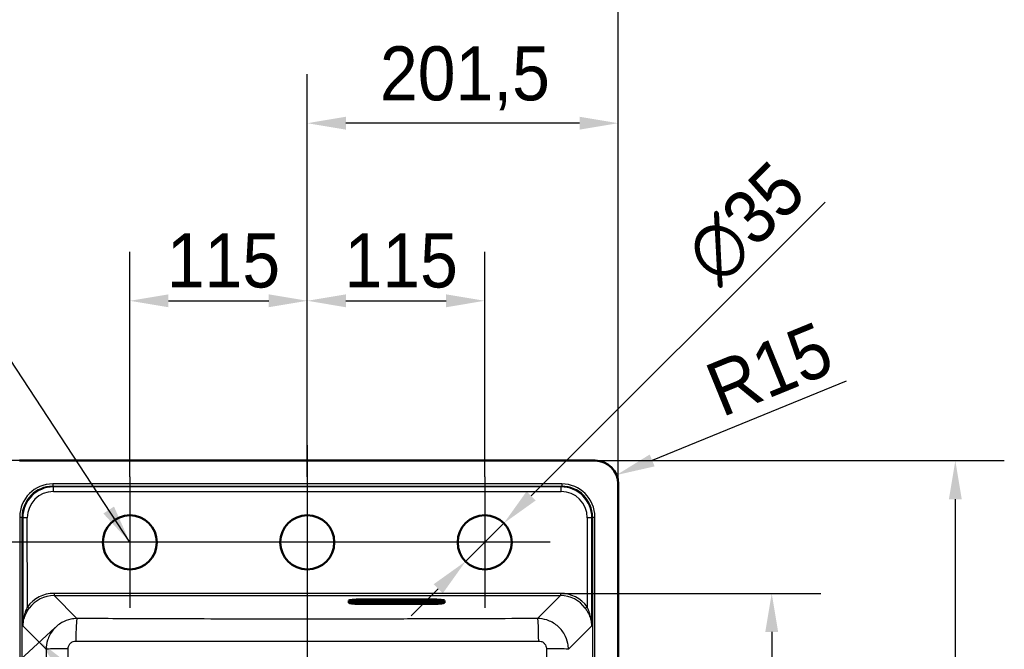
# Model space of a CAD drawing. Header units: millimetres. Extents: x 100 to 2000, y 93 to 2870.
# Tile 4 of 5: x 419 to 1057, y 1860 to 2268. Entities that reach past the tile are written whole.
import ezdxf

# ---------------------------------------------------------------- set-up
doc = ezdxf.new("R2010")
doc.units = ezdxf.units.MM
doc.header["$LTSCALE"] = 10
for name, color, linetype, lineweight in [('Center Mark(ISO)', 7, 'Continuous', 25), ('Centerline(ISO)', 7, 'Continuous', 25), ('Dimensions(ISO)', 7, 'Continuous', 25), ('Sketch Geometry(ISO)', 7, 'Continuous', 50), ('Symbols(ISO)', 7, 'Continuous', 25), ('Visible Edges(ISO)', 7, 'Continuous', 50), ('Visible Tangent Edges(ISO)', 7, 'Continuous', 25)]:
    doc.layers.add(name, color=color, linetype=linetype, lineweight=lineweight)
doc.styles.add('Text_3.5mm', font='arial.ttf', dxfattribs={"width": 0.9})
doc.dimstyles.new('KS-STANDARD', dxfattribs={"dimscale": 10, "dimtxt": 3.5, "dimasz": 2.5, "dimexe": 3.175, "dimexo": 0, "dimgap": 0.8, "dimtad": 1, "dimdec": 1, "dimrnd": 1e-08, "dimtxsty": 'Text_3.5mm', "dimcen": 0.09, "dimdle": 10, "dimclrd": 7, "dimclre": 7, "dimclrt": 7, "dimadec": 0, "dimazin": 2, "dimtfac": 0.714286, "dimtdec": 4, "dimtmove": 0, "dimatfit": 3, "dimfxl": 0, "dimtolj": 1, "dimlwd": 25, "dimlwe": 25, "dimarcsym": 0})
doc.dimstyles.new('KS-STANDARD$7', dxfattribs={"dimscale": 10, "dimtxt": 3.5, "dimasz": 2.5, "dimexe": 3.175, "dimexo": 0, "dimgap": 0.8, "dimtad": 1, "dimdec": 1, "dimrnd": 1e-08, "dimtxsty": 'Text_3.5mm', "dimcen": 0.09, "dimdle": 10, "dimclrd": 7, "dimclre": 7, "dimclrt": 7, "dimadec": 0, "dimazin": 2, "dimtfac": 0.714286, "dimtdec": 4, "dimtmove": 0, "dimatfit": 3, "dimfxl": 0, "dimtolj": 1, "dimlwd": 25, "dimlwe": 25, "dimarcsym": 0})

# ---------------------------------------------------------------- blocks, each defined once
blk = doc.blocks.new('*D6')
at = {"layer": 'Defpoints', "color": 0, "linetype": 'Continuous'}
for p in [(323.83, 1982.01), (419.02, 1982.01), (720.52, 1929.09)]:
    blk.add_point(p, dxfattribs=at)
at = {"layer": 'Dimensions(ISO)', "color": 7, "linetype": 'Continuous', "lineweight": 25}
for p, q in [((323.83, 2007.01), (323.83, 2032.01)), ((419.02, 1982.01), (292.08, 1982.01)), ((323.83, 1982.01), (323.83, 1929.09)), ((720.52, 1929.09), (292.08, 1929.09)), ((323.83, 1904.09), (323.83, 1799.58))]:
    blk.add_line(p, q, dxfattribs=at)
at = {"layer": 'Dimensions(ISO)', "color": 7, "linetype": 'Continuous'}
for points in [[(319.67, 2007.01), (328, 2007.01), (323.83, 1982.01)], [(319.67, 1904.09), (328, 1904.09), (323.83, 1929.09)]]:
    blk.add_solid(points, dxfattribs=at)
at = {"layer": 'Dimensions(ISO)', "color": 7, "linetype": 'Continuous', "lineweight": 25, "insert": (297.95, 1807.58), "char_height": 35, "attachment_point": 4, "rotation": 90, "style": 'Text_3.5mm'}
blk.add_mtext('\\A1;53', dxfattribs=at)
blk = doc.blocks.new('*D7')
at = {"layer": 'Defpoints', "color": 0, "linetype": 'Continuous'}
for p in [(792.02, 1982.01), (792.02, 1479.01), (1025.53, 1479.01)]:
    blk.add_point(p, dxfattribs=at)
at = {"layer": 'Dimensions(ISO)', "color": 7, "linetype": 'Continuous', "lineweight": 25}
for p, q in [((792.02, 1982.01), (1057.28, 1982.01)), ((1025.53, 1957.01), (1025.53, 1504.01)), ((792.02, 1479.01), (1057.28, 1479.01))]:
    blk.add_line(p, q, dxfattribs=at)
at = {"layer": 'Dimensions(ISO)', "color": 7, "linetype": 'Continuous'}
for points in [[(1021.37, 1957.01), (1029.7, 1957.01), (1025.53, 1982.01)], [(1021.37, 1504.01), (1029.7, 1504.01), (1025.53, 1479.01)]]:
    blk.add_solid(points, dxfattribs=at)
at = {"layer": 'Dimensions(ISO)', "color": 7, "linetype": 'Continuous', "lineweight": 25, "insert": (997.49, 1664.97), "char_height": 35, "attachment_point": 4, "rotation": 90, "style": 'Text_3.5mm'}
blk.add_mtext('\\A1;503{\\H25.000001;±0,5}', dxfattribs=at)
blk = doc.blocks.new('*D8')
at = {"layer": 'Defpoints', "color": 0, "linetype": 'Continuous'}
for p in [(404.02, 2317.99), (404.02, 1967.01), (807.02, 1494.01)]:
    blk.add_point(p, dxfattribs=at)
at = {"layer": 'Dimensions(ISO)', "color": 7, "linetype": 'Continuous', "lineweight": 25}
for p, q in [((404.02, 1967.01), (404.02, 2349.74)), ((807.02, 1494.01), (807.02, 2349.74)), ((782.02, 2317.99), (429.02, 2317.99))]:
    blk.add_line(p, q, dxfattribs=at)
at = {"layer": 'Dimensions(ISO)', "color": 7, "linetype": 'Continuous'}
for points in [[(429.02, 2322.16), (429.02, 2313.83), (404.02, 2317.99)], [(782.02, 2322.16), (782.02, 2313.83), (807.02, 2317.99)]]:
    blk.add_solid(points, dxfattribs=at)
at = {"layer": 'Dimensions(ISO)', "color": 7, "linetype": 'Continuous', "lineweight": 25, "insert": (539.25, 2346.04), "char_height": 35, "attachment_point": 4, "style": 'Text_3.5mm'}
blk.add_mtext('\\A1;403{\\H25.000001;±0,5}', dxfattribs=at)
blk = doc.blocks.new('*D10')
at = {"layer": 'Defpoints', "color": 0, "linetype": 'Continuous'}
for p in [(769.64, 1896.03), (770.48, 1495.63), (906.54, 1495.63)]:
    blk.add_point(p, dxfattribs=at)
at = {"layer": 'Dimensions(ISO)', "color": 7, "linetype": 'Continuous', "lineweight": 25}
for p, q in [((769.64, 1896.03), (938.29, 1896.03)), ((906.54, 1871.03), (906.54, 1520.63)), ((770.48, 1495.63), (938.29, 1495.63))]:
    blk.add_line(p, q, dxfattribs=at)
at = {"layer": 'Dimensions(ISO)', "color": 7, "linetype": 'Continuous'}
for points in [[(902.37, 1871.03), (910.7, 1871.03), (906.54, 1896.03)], [(902.37, 1520.63), (910.7, 1520.63), (906.54, 1495.63)]]:
    blk.add_solid(points, dxfattribs=at)
at = {"layer": 'Dimensions(ISO)', "color": 7, "linetype": 'Continuous', "lineweight": 25, "insert": (880.67, 1652.85), "char_height": 35, "attachment_point": 4, "rotation": 90, "style": 'Text_3.5mm'}
blk.add_mtext('\\A1;\\fArial Narrow|b0|i0;{\\H26.6000;~}\\fArial|b0|i0;400', dxfattribs=at)
blk = doc.blocks.new('*D11')
at = {"layer": 'Defpoints', "color": 0, "linetype": 'Continuous'}
for p in [(605.52, 2085.51), (490.52, 1971.59), (605.52, 1971.59)]:
    blk.add_point(p, dxfattribs=at)
at = {"layer": 'Dimensions(ISO)', "color": 7, "linetype": 'Continuous', "lineweight": 25}
for p, q in [((490.52, 1971.59), (490.52, 2117.26)), ((605.52, 1971.59), (605.52, 2117.26)), ((515.52, 2085.51), (580.52, 2085.51))]:
    blk.add_line(p, q, dxfattribs=at)
at = {"layer": 'Dimensions(ISO)', "color": 7, "linetype": 'Continuous'}
for points in [[(515.52, 2089.67), (515.52, 2081.34), (490.52, 2085.51)], [(580.52, 2089.67), (580.52, 2081.34), (605.52, 2085.51)]]:
    blk.add_solid(points, dxfattribs=at)
at = {"layer": 'Dimensions(ISO)', "color": 7, "linetype": 'Continuous', "lineweight": 25, "insert": (514.49, 2111.38), "char_height": 35, "attachment_point": 4, "style": 'Text_3.5mm'}
blk.add_mtext('\\A1;115', dxfattribs=at)
blk = doc.blocks.new('*D12')
at = {"layer": 'Defpoints', "color": 0, "linetype": 'Continuous'}
for p in [(720.52, 2085.51), (605.52, 1971.59), (720.52, 1971.59)]:
    blk.add_point(p, dxfattribs=at)
at = {"layer": 'Dimensions(ISO)', "color": 7, "linetype": 'Continuous', "lineweight": 25}
for p, q in [((605.52, 1971.59), (605.52, 2117.26)), ((720.52, 1971.59), (720.52, 2117.26)), ((630.52, 2085.51), (695.52, 2085.51))]:
    blk.add_line(p, q, dxfattribs=at)
at = {"layer": 'Dimensions(ISO)', "color": 7, "linetype": 'Continuous'}
for points in [[(630.52, 2089.67), (630.52, 2081.34), (605.52, 2085.51)], [(695.52, 2089.67), (695.52, 2081.34), (720.52, 2085.51)]]:
    blk.add_solid(points, dxfattribs=at)
at = {"layer": 'Dimensions(ISO)', "color": 7, "linetype": 'Continuous', "lineweight": 25, "insert": (629.69, 2111.38), "char_height": 35, "attachment_point": 4, "style": 'Text_3.5mm'}
blk.add_mtext('\\A1;115', dxfattribs=at)
blk = doc.blocks.new('*D13')
at = {"layer": 'Defpoints', "color": 0, "linetype": 'Continuous'}
for p in [(442.16, 1873.87), (432.25, 1864.79), (769.43, 1516.6)]:
    blk.add_point(p, dxfattribs=at)
at = {"layer": 'Dimensions(ISO)', "color": 7, "linetype": 'Continuous', "lineweight": 25}
for p, q in [((442.16, 1873.87), (408.84, 1843.34)), ((742.64, 1525.95), (449.14, 1846.35)), ((769.43, 1516.6), (736.11, 1486.07))]:
    blk.add_line(p, q, dxfattribs=at)
at = {"layer": 'Dimensions(ISO)', "color": 7, "linetype": 'Continuous'}
for points in [[(452.21, 1849.17), (446.06, 1843.54), (432.25, 1864.79)], [(745.71, 1528.76), (739.56, 1523.14), (759.52, 1507.52)]]:
    blk.add_solid(points, dxfattribs=at)
at = {"layer": 'Dimensions(ISO)', "color": 7, "linetype": 'Continuous', "lineweight": 25, "insert": (626.96, 1690.53), "char_height": 35, "attachment_point": 4, "rotation": 312.49059, "style": 'Text_3.5mm'}
blk.add_mtext('\\A1;\\fArial Narrow|b0|i0;{\\H26.6000;~}\\fArial|b0|i0;485', dxfattribs=at)
blk = doc.blocks.new('*D15')
at = {"layer": 'Defpoints', "color": 0, "linetype": 'Continuous'}
for p in [(605.52, 2200.52), (605.52, 1971.59), (807.02, 1967.01)]:
    blk.add_point(p, dxfattribs=at)
at = {"layer": 'Dimensions(ISO)', "color": 7, "linetype": 'Continuous', "lineweight": 25}
for p, q in [((605.52, 1971.59), (605.52, 2232.27)), ((807.02, 1967.01), (807.02, 2232.27)), ((782.02, 2200.52), (630.52, 2200.52))]:
    blk.add_line(p, q, dxfattribs=at)
at = {"layer": 'Dimensions(ISO)', "color": 7, "linetype": 'Continuous'}
for points in [[(630.52, 2204.69), (630.52, 2196.35), (605.52, 2200.52)], [(782.02, 2204.69), (782.02, 2196.35), (807.02, 2200.52)]]:
    blk.add_solid(points, dxfattribs=at)
at = {"layer": 'Dimensions(ISO)', "color": 7, "linetype": 'Continuous', "lineweight": 25, "insert": (652.64, 2229.55), "char_height": 35, "attachment_point": 4, "style": 'Text_3.5mm'}
blk.add_mtext('\\A1;201,5', dxfattribs=at)
blk = doc.blocks.new('*D16')
at = {"layer": 'Defpoints', "color": 0, "linetype": 'Continuous'}
for p in [(732.91, 1941.45), (708.13, 1916.73)]:
    blk.add_point(p, dxfattribs=at)
at = {"layer": 'Dimensions(ISO)', "color": 7, "linetype": 'Continuous', "lineweight": 25}
for p, q in [((750.6, 1959.11), (941.23, 2149.4)), ((708.13, 1916.73), (732.91, 1941.45)), ((690.44, 1899.06), (672.75, 1881.4))]:
    blk.add_line(p, q, dxfattribs=at)
at = {"layer": 'Dimensions(ISO)', "color": 7, "linetype": 'Continuous'}
for points in [[(747.66, 1962.06), (753.54, 1956.16), (732.91, 1941.45)], [(687.5, 1902.01), (693.38, 1896.12), (708.13, 1916.73)]]:
    blk.add_solid(points, dxfattribs=at)
at = {"layer": 'Dimensions(ISO)', "color": 7, "linetype": 'Continuous', "lineweight": 25, "insert": (860.24, 2106.49), "char_height": 35, "attachment_point": 4, "rotation": 44.94806, "style": 'Text_3.5mm'}
blk.add_mtext('\\A1;∅35', dxfattribs=at)
blk = doc.blocks.new('*D17')
at = {"layer": 'Defpoints', "color": 0, "linetype": 'Continuous'}
for p in [(805.91, 1972.67), (792.02, 1967.01)]:
    blk.add_point(p, dxfattribs=at)
at = {"layer": 'Dimensions(ISO)', "color": 7, "linetype": 'Continuous', "lineweight": 25}
blk.add_line((954.79, 2033.44), (829.05, 1982.12), dxfattribs=at)
at = {"layer": 'Dimensions(ISO)', "color": 7, "linetype": 'Continuous'}
blk.add_solid([(827.48, 1985.98), (830.63, 1978.26), (805.91, 1972.67)], dxfattribs=at)
at = {"layer": 'Dimensions(ISO)', "color": 7, "linetype": 'Continuous', "lineweight": 25, "insert": (867.7, 2025.84), "char_height": 35, "attachment_point": 4, "rotation": 22.20353, "style": 'Text_3.5mm'}
blk.add_mtext('\\A1;R15', dxfattribs=at)

msp = doc.modelspace()

# ---------------------------------------------------------------- linework, layer by layer
at = {"layer": 'Center Mark(ISO)', "linetype": 'Continuous'}
for p, q in [((490.52, 1971.589), (490.52, 1886.589)), ((605.52, 1971.589), (605.52, 1886.589)), ((720.52, 1971.589), (720.52, 1886.589)), ((533.02, 1929.089), (448.02, 1929.089)), ((648.02, 1929.089), (563.02, 1929.089)), ((763.02, 1929.089), (678.02, 1929.089))]:
    msp.add_line(p, q, dxfattribs=at)
at = {"layer": 'Centerline(ISO)', "linetype": 'Continuous'}
msp.add_line((605.52, 1992.006), (605.52, 1469.006), dxfattribs=at)
at = {"layer": 'Sketch Geometry(ISO)', "linetype": 'Continuous'}
for centre in [(490.52, 1929.089), (605.52, 1929.089), (720.52, 1929.089)]:
    msp.add_circle(centre, 17.5, dxfattribs=at)
at = {"layer": 'Visible Edges(ISO)'}
for p, q in [((792.02, 1982.006), (419.02, 1982.006)), ((807.02, 1494.006), (807.02, 1967.006)), ((632.42, 1891.011), (632.42, 1891.358)), ((632.42, 1891.011), (632.42, 1890.14)), ((632.979, 1889.788), (632.719, 1889.88)), ((634.42, 1890.586), (634.42, 1891.005)), ((637.17, 1891.267), (637.17, 1890.984)), ((686.42, 1892.055), (640.42, 1892.055)), ((640.42, 1891.341), (686.42, 1891.341)), ((640.42, 1889.246), (686.42, 1889.246)), ((640.67, 1890.223), (686.67, 1890.223)), ((651.67, 1890.589), (651.67, 1891.255)), ((651.67, 1891.255), (659.363, 1891.255)), ((659.363, 1890.599), (651.67, 1890.599)), ((659.363, 1890.589), (651.67, 1890.589)), ((655.163, 1891.072), (652.16, 1891.072)), ((652.16, 1891.062), (652.16, 1891.072)), ((655.163, 1891.062), (652.16, 1891.062)), ((652.16, 1891.062), (652.16, 1891.005)), ((652.16, 1891.005), (652.455, 1891.005)), ((652.455, 1890.853), (652.16, 1890.853)), ((652.16, 1890.843), (652.16, 1890.853)), ((652.455, 1890.843), (652.16, 1890.843)), ((652.16, 1890.843), (652.16, 1890.782)), ((652.16, 1890.782), (654.061, 1890.782)), ((652.455, 1891.005), (652.455, 1890.843)), ((653.775, 1890.948), (653.775, 1891.005)), ((653.775, 1891.005), (654.464, 1891.005)), ((654.406, 1890.958), (653.775, 1890.958)), ((654.406, 1890.948), (653.775, 1890.948)), ((653.775, 1890.843), (653.775, 1890.9)), ((653.775, 1890.9), (654.406, 1890.9)), ((654.061, 1890.853), (653.775, 1890.853)), ((654.061, 1890.843), (653.775, 1890.843)), ((654.061, 1890.843), (654.061, 1890.853)), ((654.061, 1890.782), (654.061, 1890.843)), ((654.406, 1890.948), (654.406, 1890.958)), ((654.406, 1890.9), (654.406, 1890.948)), ((654.464, 1891.005), (654.464, 1890.977)), ((654.464, 1890.977), (655.163, 1890.977)), ((655.163, 1891.062), (655.163, 1891.072)), ((655.163, 1890.977), (655.163, 1891.062)), ((658.061, 1891.072), (655.424, 1891.072)), ((655.424, 1891.062), (655.424, 1891.072)), ((658.061, 1891.062), (655.424, 1891.062)), ((655.424, 1891.062), (655.424, 1891.005)), ((655.424, 1891.005), (655.763, 1891.005)), ((655.763, 1890.853), (655.424, 1890.853)), ((655.424, 1890.843), (655.424, 1890.853)), ((655.763, 1890.843), (655.424, 1890.843)), ((655.424, 1890.843), (655.424, 1890.782)), ((655.424, 1890.782), (657.267, 1890.782)), ((655.763, 1891.005), (655.763, 1890.843)), ((656.975, 1891.005), (657.344, 1891.005)), ((656.975, 1890.942), (656.975, 1891.005)), ((657.344, 1890.952), (656.975, 1890.952)), ((657.344, 1890.942), (656.975, 1890.942)), ((656.975, 1890.843), (656.975, 1890.901)), ((656.975, 1890.901), (657.403, 1890.901)), ((657.267, 1890.853), (656.975, 1890.853)), ((657.267, 1890.843), (656.975, 1890.843)), ((657.267, 1890.843), (657.267, 1890.853)), ((657.267, 1890.782), (657.267, 1890.843)), ((657.403, 1890.901), (658.006, 1890.782)), ((658.006, 1890.782), (659.135, 1890.782)), ((658.84, 1890.843), (658.444, 1890.917)), ((658.84, 1890.853), (658.487, 1890.919)), ((659.135, 1890.853), (658.84, 1890.853)), ((658.84, 1890.843), (658.84, 1890.853)), ((659.135, 1890.843), (658.84, 1890.843)), ((658.935, 1890.986), (658.935, 1890.996)), ((659.135, 1890.843), (659.135, 1890.853)), ((659.135, 1890.782), (659.135, 1890.843)), ((659.363, 1891.255), (659.363, 1890.589)), ((659.824, 1890.589), (659.824, 1891.255)), ((659.824, 1891.255), (667.516, 1891.255)), ((667.516, 1890.599), (659.824, 1890.599)), ((667.516, 1890.589), (659.824, 1890.589)), ((660.273, 1890.853), (660.052, 1890.853)), ((660.052, 1890.843), (660.052, 1890.853)), ((660.273, 1890.843), (660.052, 1890.843)), ((660.052, 1890.843), (660.052, 1890.782)), ((660.052, 1890.782), (661.452, 1890.782)), ((660.819, 1891.005), (660.273, 1890.853)), ((660.855, 1891.005), (660.273, 1890.843)), ((660.273, 1890.843), (660.273, 1890.853)), ((662.953, 1891.072), (660.597, 1891.072)), ((660.597, 1891.062), (660.597, 1891.072)), ((662.953, 1891.062), (660.597, 1891.062)), ((660.597, 1891.062), (660.597, 1891.005)), ((660.597, 1891.005), (660.855, 1891.005)), ((661.153, 1890.843), (661.24, 1890.871)), ((661.452, 1890.843), (661.153, 1890.843)), ((661.452, 1890.853), (661.184, 1890.853)), ((661.24, 1890.871), (662.043, 1890.871)), ((661.378, 1890.916), (661.661, 1891.008)), ((661.92, 1890.916), (661.378, 1890.916)), ((661.892, 1890.926), (661.409, 1890.926)), ((661.452, 1890.843), (661.452, 1890.853)), ((661.452, 1890.782), (661.452, 1890.843)), ((661.661, 1891.008), (661.92, 1890.916)), ((662.092, 1890.853), (661.8, 1890.853)), ((661.8, 1890.843), (661.8, 1890.853)), ((662.12, 1890.843), (661.8, 1890.843)), ((661.8, 1890.843), (661.8, 1890.782)), ((661.8, 1890.782), (663.55, 1890.782)), ((662.043, 1890.871), (662.12, 1890.843)), ((663.261, 1890.843), (662.695, 1891.005)), ((662.695, 1891.005), (662.953, 1891.005)), ((663.261, 1890.853), (662.73, 1891.005)), ((662.953, 1891.062), (662.953, 1891.072)), ((662.953, 1891.005), (662.953, 1891.062)), ((663.55, 1890.853), (663.261, 1890.853)), ((663.261, 1890.843), (663.261, 1890.853)), ((663.55, 1890.843), (663.261, 1890.843)), ((663.55, 1890.843), (663.55, 1890.853)), ((663.55, 1890.782), (663.55, 1890.843)), ((665.261, 1891.072), (663.793, 1891.072)), ((663.793, 1891.062), (663.793, 1891.072)), ((665.261, 1891.062), (663.793, 1891.062)), ((663.793, 1891.062), (663.793, 1891.005)), ((663.793, 1891.005), (664.104, 1891.005)), ((664.104, 1890.853), (663.793, 1890.853)), ((663.793, 1890.843), (663.793, 1890.853)), ((664.104, 1890.843), (663.793, 1890.843)), ((663.793, 1890.843), (663.793, 1890.782)), ((663.793, 1890.782), (665.098, 1890.782)), ((664.104, 1891.005), (664.104, 1890.843)), ((664.836, 1890.843), (664.836, 1890.95)), ((664.836, 1890.95), (665.984, 1890.782)), ((665.098, 1890.853), (664.836, 1890.853)), ((665.098, 1890.843), (664.836, 1890.843)), ((665.098, 1890.843), (665.098, 1890.853)), ((665.098, 1890.782), (665.098, 1890.843)), ((666.267, 1890.924), (665.261, 1891.072)), ((665.261, 1891.062), (665.261, 1891.072)), ((666.267, 1890.915), (665.261, 1891.062)), ((665.984, 1890.782), (666.932, 1890.782)), ((667.289, 1891.072), (666.006, 1891.072)), ((666.006, 1891.062), (666.006, 1891.072)), ((667.289, 1891.062), (666.006, 1891.062)), ((666.006, 1891.062), (666.006, 1891.005)), ((666.006, 1891.005), (666.267, 1891.005)), ((666.267, 1891.005), (666.267, 1890.915)), ((666.932, 1891.005), (667.289, 1891.005)), ((666.932, 1890.782), (666.932, 1891.005)), ((667.289, 1891.062), (667.289, 1891.072)), ((667.289, 1891.005), (667.289, 1891.062)), ((667.516, 1891.255), (667.516, 1890.589)), ((667.978, 1890.589), (667.978, 1891.255)), ((667.978, 1891.255), (675.67, 1891.255)), ((675.67, 1890.599), (667.978, 1890.599)), ((675.67, 1890.589), (667.978, 1890.589)), ((669.981, 1891.072), (668.206, 1891.072)), ((668.206, 1891.062), (668.206, 1891.072)), ((669.981, 1891.062), (668.206, 1891.062)), ((668.206, 1891.062), (668.206, 1891.005)), ((668.206, 1891.005), (668.538, 1891.005)), ((668.538, 1890.853), (668.206, 1890.853)), ((668.206, 1890.843), (668.206, 1890.853)), ((668.538, 1890.843), (668.206, 1890.843)), ((668.206, 1890.843), (668.206, 1890.782)), ((668.206, 1890.782), (669.981, 1890.782)), ((668.538, 1891.005), (668.538, 1890.843)), ((670.313, 1891.005), (669.732, 1890.955)), ((670.427, 1891.005), (669.732, 1890.945)), ((669.732, 1890.945), (669.732, 1891.005)), ((669.732, 1891.005), (669.981, 1891.005)), ((669.732, 1890.843), (669.732, 1890.911)), ((669.732, 1890.911), (670.427, 1890.843)), ((669.981, 1890.853), (669.732, 1890.853)), ((669.981, 1890.843), (669.732, 1890.843)), ((669.981, 1891.062), (669.981, 1891.072)), ((669.981, 1891.005), (669.981, 1891.062)), ((669.981, 1890.843), (669.981, 1890.853)), ((669.981, 1890.782), (669.981, 1890.843)), ((671.726, 1891.072), (670.227, 1891.072)), ((670.227, 1891.062), (670.227, 1891.072)), ((671.726, 1891.062), (670.227, 1891.062)), ((670.227, 1891.062), (670.227, 1891.005)), ((670.227, 1891.005), (670.427, 1891.005)), ((670.325, 1890.853), (670.227, 1890.853)), ((670.227, 1890.843), (670.227, 1890.853)), ((670.427, 1890.843), (670.227, 1890.843)), ((670.227, 1890.843), (670.227, 1890.782)), ((670.227, 1890.782), (671.938, 1890.782)), ((670.77, 1890.944), (671.461, 1891.005)), ((671.726, 1890.843), (670.77, 1890.944)), ((671.726, 1890.853), (670.822, 1890.948)), ((671.461, 1891.005), (671.726, 1891.005)), ((671.726, 1891.062), (671.726, 1891.072)), ((671.726, 1891.005), (671.726, 1891.062)), ((671.938, 1890.853), (671.726, 1890.853)), ((671.726, 1890.843), (671.726, 1890.853)), ((671.938, 1890.843), (671.726, 1890.843)), ((671.938, 1890.843), (671.938, 1890.853)), ((671.938, 1890.782), (671.938, 1890.843)), ((672.529, 1890.853), (672.218, 1890.853)), ((672.218, 1890.843), (672.218, 1890.853)), ((672.529, 1890.843), (672.218, 1890.843)), ((672.218, 1890.843), (672.218, 1890.782)), ((672.218, 1890.782), (675.178, 1890.782)), ((675.181, 1891.072), (672.221, 1891.072)), ((672.221, 1891.062), (672.221, 1891.072)), ((675.181, 1891.062), (672.221, 1891.062)), ((672.221, 1891.062), (672.221, 1891.005)), ((672.221, 1891.005), (672.529, 1891.005)), ((672.529, 1891.005), (672.529, 1890.843)), ((673.79, 1890.948), (673.79, 1891.005)), ((673.79, 1891.005), (674.479, 1891.005)), ((674.421, 1890.958), (673.79, 1890.958)), ((674.421, 1890.948), (673.79, 1890.948)), ((673.79, 1890.843), (673.79, 1890.9)), ((673.79, 1890.9), (674.421, 1890.9)), ((674.479, 1890.853), (673.79, 1890.853)), ((674.479, 1890.843), (673.79, 1890.843)), ((674.421, 1890.948), (674.421, 1890.958)), ((674.421, 1890.9), (674.421, 1890.948)), ((674.479, 1891.005), (674.479, 1890.977)), ((674.479, 1890.977), (675.181, 1890.977)), ((675.178, 1890.881), (674.479, 1890.881)), ((674.479, 1890.871), (674.479, 1890.881)), ((675.178, 1890.871), (674.479, 1890.871)), ((674.479, 1890.871), (674.479, 1890.843)), ((675.178, 1890.871), (675.178, 1890.881)), ((675.178, 1890.782), (675.178, 1890.871)), ((675.181, 1891.062), (675.181, 1891.072)), ((675.181, 1890.977), (675.181, 1891.062)), ((675.67, 1891.255), (675.67, 1890.589)), ((690.17, 1890.984), (690.17, 1891.24)), ((692.42, 1891.005), (692.42, 1890.586)), ((693.861, 1889.788), (694.122, 1889.88)), ((694.42, 1891.011), (694.42, 1891.358)), ((694.42, 1890.14), (694.42, 1891.011))]:
    msp.add_line(p, q, dxfattribs=at)
msp.add_arc((792.02, 1967.006), 15, 0, 90, dxfattribs=at)
for centre, major_axis, start_param, end_param in [((640.42, 1891.358), (-8, 0), 4.712389, 6.2831853), ((657.344, 1890.974), (0.366, 0), 4.712389, 7.8539816), ((657.344, 1890.983), (0.366, 0), 4.712389, 6.1264601), ((658.061, 1890.996), (0.874, 0), 0, 1.5707963), ((658.061, 1890.986), (0.874, 0), 5.1658096, 7.8539816), ((686.42, 1891.358), (8, 0), 0, 1.5707963)]:
    msp.add_ellipse(centre, major_axis=major_axis, ratio=0.0871557, start_param=start_param, end_param=end_param, dxfattribs=at)
for points, knots in [([(632.719, 1889.88), (632.686, 1889.891), (632.656, 1889.903), (632.601, 1889.928), (632.576, 1889.94), (632.53, 1889.967), (632.509, 1889.982), (632.472, 1890.015), (632.455, 1890.034), (632.429, 1890.081), (632.42, 1890.11), (632.42, 1890.14)], [6.04043508, 6.04043508, 6.04043508, 6.04043508, 6.08898512, 6.08898512, 6.13753517, 6.13753517, 6.18608521, 6.18608521, 6.23463526, 6.23463526, 6.28318531, 6.28318531, 6.28318531, 6.28318531]), ([(632.979, 1889.788), (633.247, 1889.694), (633.521, 1889.64), (634.215, 1889.532), (634.625, 1889.484), (635.563, 1889.401), (636.09, 1889.365), (637.229, 1889.307), (637.84, 1889.284), (639.108, 1889.254), (639.764, 1889.246), (640.42, 1889.246)], [0.2427502, 0.2427502, 0.2427502, 0.2427502, 0.5083594, 0.5083594, 0.7739687, 0.7739687, 1.0395779, 1.0395779, 1.3051871, 1.3051871, 1.5707963, 1.5707963, 1.5707963, 1.5707963]), ([(634.13, 1890.93), (634.13, 1890.93), (634.16, 1890.942), (634.301, 1890.982), (634.458, 1891.016), (634.941, 1891.092), (635.309, 1891.135), (636.217, 1891.214), (636.77, 1891.25), (637.989, 1891.305), (638.656, 1891.324), (639.698, 1891.339), (640.059, 1891.341), (640.42, 1891.341)], [6.474844, 6.474844, 6.474844, 6.474844, 6.5826953, 6.5826953, 6.7865358, 6.7865358, 7.0683694, 7.0683694, 7.3766472, 7.3766472, 7.6908065, 7.6908065, 7.8539816, 7.8539816, 7.8539816, 7.8539816]), ([(637.17, 1890.984), (637.17, 1890.922), (637.182, 1890.86), (637.222, 1890.75), (637.25, 1890.703), (637.312, 1890.621), (637.345, 1890.59), (637.418, 1890.531), (637.455, 1890.511), (637.558, 1890.458), (637.614, 1890.441), (637.813, 1890.386), (637.969, 1890.361), (638.36, 1890.313), (638.591, 1890.292), (639.109, 1890.259), (639.397, 1890.246), (640.002, 1890.228), (640.32, 1890.223), (640.649, 1890.223), (640.66, 1890.223), (640.67, 1890.223)], [3.1415927, 3.1415927, 3.1415927, 3.1415927, 3.1727525, 3.1727525, 3.2070389, 3.2070389, 3.2499043, 3.2499043, 3.3116692, 3.3116692, 3.4454725, 3.4454725, 3.7596318, 3.7596318, 4.073791, 4.073791, 4.3879503, 4.3879503, 4.7021096, 4.7021096, 4.712389, 4.712389, 4.712389, 4.712389]), ([(686.42, 1891.341), (687.116, 1891.341), (687.811, 1891.332), (689.131, 1891.294), (689.756, 1891.267), (690.87, 1891.196), (691.359, 1891.153), (692.128, 1891.061), (692.42, 1891.01), (692.646, 1890.953), (692.689, 1890.939), (692.709, 1890.931), (692.711, 1890.93), (692.711, 1890.93)], [1.5707963, 1.5707963, 1.5707963, 1.5707963, 1.8849556, 1.8849556, 2.1991149, 2.1991149, 2.5119362, 2.5119362, 2.8106165, 2.8106165, 2.9220532, 2.9220532, 2.9499339, 2.9499339, 2.9499339, 2.9499339]), ([(686.42, 1889.246), (687.076, 1889.246), (687.733, 1889.254), (689, 1889.284), (689.612, 1889.307), (690.751, 1889.365), (691.278, 1889.401), (692.215, 1889.484), (692.625, 1889.532), (693.319, 1889.64), (693.593, 1889.694), (693.861, 1889.788)], [1.5707963, 1.5707963, 1.5707963, 1.5707963, 1.8364055, 1.8364055, 2.1020148, 2.1020148, 2.367624, 2.367624, 2.6332332, 2.6332332, 2.8988424, 2.8988424, 2.8988424, 2.8988424]), ([(686.67, 1890.223), (686.989, 1890.223), (687.308, 1890.227), (687.915, 1890.244), (688.204, 1890.257), (688.726, 1890.29), (688.959, 1890.311), (689.355, 1890.358), (689.513, 1890.383), (689.723, 1890.439), (689.787, 1890.457), (689.905, 1890.522), (689.94, 1890.544), (690.022, 1890.614), (690.072, 1890.665), (690.141, 1890.802), (690.163, 1890.871), (690.17, 1890.957), (690.17, 1890.971), (690.17, 1890.984)], [4.712389, 4.712389, 4.712389, 4.712389, 5.0265482, 5.0265482, 5.3407075, 5.3407075, 5.6548668, 5.6548668, 5.969026, 5.969026, 6.1261057, 6.1261057, 6.1818592, 6.1818592, 6.2394827, 6.2394827, 6.2764519, 6.2764519, 6.2831853, 6.2831853, 6.2831853, 6.2831853]), ([(694.42, 1890.14), (694.42, 1890.11), (694.411, 1890.081), (694.385, 1890.034), (694.368, 1890.015), (694.331, 1889.982), (694.311, 1889.967), (694.265, 1889.94), (694.24, 1889.928), (694.185, 1889.903), (694.155, 1889.891), (694.122, 1889.88)], [3.14159265, 3.14159265, 3.14159265, 3.14159265, 3.1901427, 3.1901427, 3.23869275, 3.23869275, 3.28724279, 3.28724279, 3.33579284, 3.33579284, 3.38434288, 3.38434288, 3.38434288, 3.38434288])]:
    msp.add_open_spline(points, degree=3, knots=knots, dxfattribs=at)
at = {"layer": 'Visible Tangent Edges(ISO)'}
for p, q in [((440.564, 1966.881), (440.564, 1965.387)), ((770.477, 1966.881), (440.564, 1966.881)), ((770.477, 1966.881), (770.477, 1965.387)), ((440.995, 1964.956), (440.564, 1965.387)), ((440.564, 1965.387), (770.477, 1965.387)), ((440.995, 1961.994), (440.995, 1964.956)), ((770.046, 1964.956), (440.995, 1964.956)), ((440.995, 1961.994), (770.046, 1961.994)), ((770.477, 1965.387), (770.046, 1964.956)), ((770.046, 1961.994), (770.046, 1964.956)), ((419.146, 1945.463), (420.64, 1945.463)), ((419.146, 1945.463), (419.146, 1515.55)), ((420.64, 1515.55), (420.64, 1945.463)), ((420.64, 1945.463), (421.084, 1945.019)), ((421.084, 1945.019), (421.137, 1874.966)), ((424.116, 1887.259), (424.072, 1945.045)), ((786.968, 1945.045), (786.924, 1887.259)), ((789.903, 1874.966), (789.957, 1945.019)), ((789.957, 1945.019), (790.401, 1945.463)), ((790.401, 1945.463), (791.895, 1945.463)), ((790.401, 1945.463), (790.401, 1515.55)), ((791.895, 1515.55), (791.895, 1945.463)), ((441.404, 1896.027), (441.404, 1894.546)), ((769.636, 1896.027), (441.404, 1896.027)), ((769.636, 1896.027), (769.636, 1894.546)), ((456.221, 1879.729), (441.404, 1894.546)), ((441.404, 1894.546), (769.636, 1894.546)), ((632.486, 1890.046), (632.486, 1890.918)), ((632.486, 1890.918), (632.755, 1890.82)), ((632.486, 1890.046), (632.755, 1889.949)), ((632.755, 1890.82), (632.755, 1889.949)), ((633.097, 1889.889), (633.097, 1890.76)), ((633.72, 1890.76), (633.72, 1889.889)), ((637.67, 1890.486), (637.67, 1891.289)), ((640.42, 1891.708), (640.42, 1892.055)), ((640.42, 1891.708), (640.42, 1891.609)), ((686.42, 1891.708), (640.42, 1891.708)), ((640.42, 1891.609), (686.42, 1891.609)), ((640.42, 1891.488), (640.42, 1891.609)), ((686.42, 1891.488), (640.42, 1891.488)), ((640.42, 1891.488), (640.42, 1891.398)), ((640.42, 1891.398), (686.42, 1891.398)), ((686.42, 1891.344), (640.42, 1891.344)), ((640.42, 1891.344), (640.42, 1891.341)), ((640.42, 1890.063), (640.42, 1890.224)), ((640.42, 1890.063), (640.42, 1889.305)), ((686.42, 1890.063), (640.42, 1890.063)), ((640.42, 1889.305), (686.42, 1889.305)), ((640.42, 1889.25), (640.42, 1889.246)), ((686.42, 1889.25), (640.42, 1889.25)), ((640.67, 1890.225), (640.67, 1890.223)), ((686.67, 1890.225), (640.67, 1890.225)), ((657.344, 1890.942), (657.344, 1890.952)), ((658.061, 1891.062), (658.061, 1891.072)), ((686.42, 1891.708), (686.42, 1892.055)), ((686.42, 1891.708), (686.42, 1891.609)), ((686.42, 1891.609), (686.42, 1891.488)), ((686.42, 1891.488), (686.42, 1891.398)), ((686.42, 1891.344), (686.42, 1891.341)), ((686.42, 1890.063), (686.42, 1890.223)), ((686.42, 1890.063), (686.42, 1889.305)), ((686.42, 1889.25), (686.42, 1889.246)), ((686.67, 1890.223), (686.67, 1890.225)), ((689.67, 1891.267), (689.67, 1890.486)), ((693.12, 1889.889), (693.12, 1890.76)), ((693.744, 1890.76), (693.744, 1889.889)), ((694.355, 1890.918), (694.086, 1890.82)), ((694.086, 1889.949), (694.086, 1890.82)), ((694.355, 1890.046), (694.086, 1889.949)), ((694.355, 1890.918), (694.355, 1890.046)), ((769.636, 1894.546), (754.819, 1879.729)), ((421.137, 1874.966), (436.288, 1859.815)), ((774.752, 1859.815), (789.903, 1874.966))]:
    msp.add_line(p, q, dxfattribs=at)
for centre, major_axis, ratio, start_param, end_param in [((440.728, 1945.299), (-15.319, 15.319), 0.9924325, 5.5015852, 7.0647854), ((770.313, 1945.299), (15.319, 15.319), 0.9924325, 5.5015852, 7.0647854), ((440.728, 1945.299), (-14.266, 14.266), 0.9913115, 5.5015852, 7.0647854), ((441.137, 1944.889), (-13.442, 14.971), 0.9940003, 5.5556535, 7.1188537), ((441.137, 1944.916), (-11.562, 12.657), 0.9916405, 5.5471582, 7.1103583), ((769.903, 1944.889), (13.442, 14.971), 0.9940003, 5.4475169, 7.0107171), ((769.903, 1944.916), (11.562, 12.657), 0.9916405, 5.4560123, 7.0192124), ((770.313, 1945.299), (14.266, 14.266), 0.9913115, 5.5015852, 7.0647854), ((424.072, 1945.019), (-3, -0.002), 0.0087265, 4.7123823, 6.1959155), ((786.968, 1945.019), (3, -0.002), 0.0087265, 0.0872698, 1.570803), ((441.585, 1874.429), (-14.622, 16.008), 0.9916405, 5.5471582, 6.4819069), ((769.456, 1874.429), (14.622, 16.008), 0.9916405, 6.0844637, 7.0192124), ((441.585, 1874.442), (-13.658, 14.872), 0.9904642, 5.5445006, 6.4792493), ((640.42, 1891.011), (-8, 0), 0.0871557, 4.712389, 6.2831853), ((632.52, 1891.011), (-0.1, 0), 0.9961947, 0, 1.2217305), ((632.52, 1890.14), (-0.1, 0), 0.9961947, 0, 1.2217305), ((640.42, 1890.918), (-7.934, 0), 0.0871557, 4.712389, 6.2831853), ((640.42, 1890.046), (-7.934, 0), 0.0871557, 0, 0.2427502), ((640.42, 1890.82), (-7.666, 0), 0.0871557, 4.712389, 6.2831853), ((633.097, 1891.756), (-1, 0), 0.9961947, 1.2217305, 1.5707963), ((633.097, 1890.885), (1, 0), 0.9961947, 4.3633231, 4.712389), ((640.42, 1889.949), (-7.666, 0), 0.0871557, 0, 0.2427502), ((640.42, 1890.76), (-7.324, 0), 0.0871557, 4.712389, 6.2831853), ((640.42, 1889.889), (-7.324, 0), 0.0871557, 0, 1.5707963), ((640.42, 1890.76), (-6.7, 0), 0.0871557, 4.712389, 6.2831853), ((633.72, 1891.457), (-0.7, 0), 0.9961947, 1.5707963, 2.3376384), ((633.72, 1890.586), (0.7, 0), 0.9961947, 4.712389, 6.2831853), ((640.42, 1889.889), (-6.7, 0), 0.0871557, 0, 1.5707963), ((640.42, 1890.586), (-6, 0), 0.0871557, 0, 1.5707963), ((637.67, 1890.984), (-0.5, 0), 0.9961947, 0, 1.5707963), ((640.67, 1890.486), (-3, 0), 0.0871557, 0, 1.5707963), ((686.42, 1891.011), (8, 0), 0.0871557, 0, 1.5707963), ((686.42, 1890.918), (7.934, 0), 0.0871557, 0, 1.5707963), ((686.42, 1890.82), (7.666, 0), 0.0871557, 0, 1.5707963), ((686.42, 1890.76), (7.324, 0), 0.0871557, 0, 1.5707963), ((686.42, 1890.76), (6.7, 0), 0.0871557, 0, 1.5707963), ((686.42, 1890.586), (6, 0), 0.0871557, 4.712389, 6.2831853), ((686.42, 1889.889), (7.324, 0), 0.0871557, 4.712389, 6.2831853), ((686.42, 1889.889), (6.7, 0), 0.0871557, 4.712389, 6.2831853), ((686.67, 1890.486), (3, 0), 0.0871557, 4.712389, 6.2831853), ((689.67, 1890.984), (0.5, 0), 0.9961947, 4.712389, 6.2831853), ((693.12, 1890.586), (-0.7, 0), 0.9961947, 0, 1.5707963), ((693.12, 1891.457), (-0.7, 0), 0.9961947, 0.8039542, 1.5707963), ((693.744, 1891.756), (1, 0), 0.9961947, 4.712389, 5.0614548), ((693.744, 1890.885), (-1, 0), 0.9961947, 1.5707963, 1.9198622), ((686.42, 1889.949), (7.666, 0), 0.0871557, 6.0404351, 6.2831853), ((686.42, 1890.046), (7.934, 0), 0.0871557, 6.0404351, 6.2831853), ((694.32, 1891.011), (0.0939, 0.0343), 0.9970837, 4.712389, 5.9341195), ((694.32, 1890.14), (0.0939, 0.0343), 0.9970837, 4.712389, 5.9341195), ((769.456, 1874.442), (13.658, 14.872), 0.9904642, 6.0871213, 7.02187), ((424.116, 1887.272), (1.212, -0.884), 0.0070501, 4.7175319, 6.1615283), ((786.924, 1887.272), (-1.212, -0.884), 0.0070501, 0.121657, 1.5656534), ((456.221, 1864.787), (0.06, 15), 0.045511, 0.0873572, 1.5449248), ((754.819, 1864.787), (-0.06, 15), 0.045511, 4.7382606, 6.1958281), ((451.231, 1859.815), (-15, -0.032), 0.0243834, 4.7587281, 6.1958928), ((759.81, 1859.815), (15, -0.032), 0.0243834, 0.0872925, 1.5244572)]:
    msp.add_ellipse(centre, major_axis=major_axis, ratio=ratio, start_param=start_param, end_param=end_param, dxfattribs=at)
for points, knots in [([(424.116, 1887.259), (423.682, 1886.364), (423.282, 1885.424), (422.77, 1884.013), (422.617, 1883.557), (422.149, 1882.044), (421.881, 1880.966), (421.36, 1878.254), (421.181, 1876.608), (421.137, 1874.966)], [-1.3929243, -1.3929243, -1.3929243, -1.3929243, -1.0607445, -1.0607445, -0.9044154, -0.9044154, -0.5422803, -0.5422803, 0.0018412, 0.0018412, 0.0018412, 0.0018412]), ([(421.137, 1874.966), (421.203, 1876.491), (421.456, 1878.022), (422.19, 1880.542), (422.567, 1881.544), (423.222, 1882.95), (423.436, 1883.374), (424.154, 1884.686), (424.712, 1885.561), (425.319, 1886.393)], [-0.0018412, -0.0018412, -0.0018412, -0.0018412, 0.5422803, 0.5422803, 0.9044154, 0.9044154, 1.0607445, 1.0607445, 1.3929243, 1.3929243, 1.3929243, 1.3929243]), ([(785.722, 1886.393), (786.168, 1885.781), (786.588, 1885.147), (787.589, 1883.462), (788.109, 1882.4), (788.853, 1880.509), (789.119, 1879.684), (789.655, 1877.569), (789.847, 1876.264), (789.903, 1874.966)], [0, 0, 0, 0, 0.2442572, 0.2442572, 0.6350688, 0.6350688, 0.9316401, 0.9316401, 1.3947655, 1.3947655, 1.3947655, 1.3947655]), ([(789.903, 1874.966), (789.866, 1876.363), (789.73, 1877.768), (789.35, 1880.043), (789.162, 1880.931), (788.631, 1882.965), (788.26, 1884.107), (787.545, 1885.919), (787.244, 1886.601), (786.924, 1887.259)], [-1.3947655, -1.3947655, -1.3947655, -1.3947655, -0.9316401, -0.9316401, -0.6350688, -0.6350688, -0.2442572, -0.2442572, 0, 0, 0, 0]), ([(456.221, 1879.729), (454.925, 1879.723), (453.627, 1879.591), (450.311, 1878.921), (448.331, 1878.186), (444.324, 1875.935), (442.369, 1874.291), (439.175, 1870.368), (437.948, 1868.082), (436.603, 1863.764), (436.298, 1861.787), (436.288, 1859.815)], [0, 0, 0, 0, 0.09817826, 0.09817826, 0.25526348, 0.25526348, 0.44351786, 0.44351786, 0.63468824, 0.63468824, 0.78376642, 0.78376642, 0.78376642, 0.78376642]), ([(754.819, 1879.729), (732.415, 1879.64), (710.008, 1879.555), (674.622, 1879.442), (661.646, 1879.406), (634.288, 1879.349), (619.904, 1879.331), (581.726, 1879.331), (557.934, 1879.38), (515.919, 1879.504), (497.691, 1879.57), (471.716, 1879.668), (463.969, 1879.699), (456.221, 1879.729)], [-29.8763898, -29.8763898, -29.8763898, -29.8763898, -23.1480032, -23.1480032, -19.2534124, -19.2534124, -14.9381949, -14.9381949, -7.7997524, -7.7997524, -2.3266621, -2.3266621, 0, 0, 0, 0]), ([(774.752, 1859.815), (774.746, 1861.104), (774.614, 1862.396), (773.948, 1865.693), (773.22, 1867.663), (770.991, 1871.646), (769.366, 1873.59), (765.481, 1876.784), (763.211, 1878.017), (758.865, 1879.402), (756.84, 1879.72), (754.819, 1879.729)], [0, 0, 0, 0, 0.09746036, 0.09746036, 0.25339695, 0.25339695, 0.440091, 0.440091, 0.63073907, 0.63073907, 0.78376649, 0.78376649, 0.78376649, 0.78376649]), ([(450.535, 1860.179), (450.535, 1860.677), (450.61, 1861.176), (450.943, 1862.265), (451.25, 1862.841), (452.051, 1863.826), (452.542, 1864.239), (453.55, 1864.801), (454.049, 1864.983), (454.885, 1865.147), (455.213, 1865.178), (455.54, 1865.177)], [-0.78376642, -0.78376642, -0.78376642, -0.78376642, -0.63468824, -0.63468824, -0.44351786, -0.44351786, -0.25526348, -0.25526348, -0.09817826, -0.09817826, 0, 0, 0, 0]), ([(455.54, 1865.177), (463.296, 1865.162), (471.054, 1865.148), (497.071, 1865.111), (515.34, 1865.101), (557.529, 1865.122), (581.506, 1865.173), (620.037, 1865.173), (634.548, 1865.154), (662.085, 1865.12), (675.121, 1865.108), (710.629, 1865.104), (733.071, 1865.132), (755.5, 1865.177)], [0, 0, 0, 0, 2.3266621, 2.3266621, 7.7997524, 7.7997524, 14.9381949, 14.9381949, 19.2534124, 19.2534124, 23.1480032, 23.1480032, 29.8763898, 29.8763898, 29.8763898, 29.8763898]), ([(755.5, 1865.177), (756.011, 1865.178), (756.521, 1865.101), (757.617, 1864.759), (758.188, 1864.451), (759.164, 1863.651), (759.572, 1863.162), (760.129, 1862.159), (760.31, 1861.663), (760.474, 1860.831), (760.505, 1860.504), (760.505, 1860.179)], [-0.78376649, -0.78376649, -0.78376649, -0.78376649, -0.63073907, -0.63073907, -0.440091, -0.440091, -0.25339695, -0.25339695, -0.09746036, -0.09746036, 0, 0, 0, 0]), ([(436.288, 1859.815), (436.335, 1837.675), (436.367, 1815.53), (436.386, 1770.605), (436.372, 1747.826), (436.322, 1715.095), (436.303, 1705.14), (436.21, 1662.712), (436.108, 1630.248), (435.916, 1575.41), (435.832, 1553.031), (435.744, 1530.654)], [-32.9296957, -32.9296957, -32.9296957, -32.9296957, -26.2856617, -26.2856617, -19.4521843, -19.4521843, -16.4648478, -16.4648478, -6.7198114, -6.7198114, 0, 0, 0, 0]), ([(450.272, 1529.988), (450.332, 1552.382), (450.386, 1574.782), (450.489, 1629.696), (450.524, 1662.225), (450.538, 1704.799), (450.539, 1714.793), (450.54, 1747.664), (450.537, 1770.563), (450.539, 1815.713), (450.542, 1837.96), (450.535, 1860.179)], [0, 0, 0, 0, 6.7198114, 6.7198114, 16.4648478, 16.4648478, 19.4521843, 19.4521843, 26.2856617, 26.2856617, 32.9296957, 32.9296957, 32.9296957, 32.9296957]), ([(760.505, 1860.179), (760.497, 1832.191), (760.503, 1804.156), (760.503, 1748.994), (760.497, 1721.88), (760.512, 1676.682), (760.525, 1658.571), (760.59, 1603.607), (760.669, 1566.79), (760.769, 1529.988)], [0, 0, 0, 0, 8.3691276, 8.3691276, 16.4648497, 16.4648497, 21.8863547, 21.8863547, 32.9296994, 32.9296994, 32.9296994, 32.9296994])]:
    msp.add_open_spline(points, degree=3, knots=knots, dxfattribs=at)

# ---------------------------------------------------------------- dimensions: what is measured, and where the dimension line sits
at = {"layer": 'Dimensions(ISO)', "color": 7, "linetype": 'Continuous', "lineweight": 25}
for base, p1, p2, angle, override, picture, middle in [((404.02, 2317.993), (807.02, 1494.006), (404.02, 1967.006), 180, {"dimgap": 0.8, "dimdec": 1, "dimtol": 1, "dimlim": 0, "dimtp": 0.5, "dimtm": 0.5, "dimtdec": 4, "dimtofl": 0, "dimatfit": 1}, '*D8', (605.52, 2317.993)), ((605.52, 2200.519), (807.02, 1967.006), (605.52, 1971.589), 180, {"dimgap": 0.8, "dimdec": 1, "dimtol": 0, "dimlim": 0, "dimtp": 0, "dimtm": 0, "dimtdec": 4, "dimtofl": 0, "dimatfit": 1}, '*D15', (706.17, 2200.519)), ((605.52, 2085.506), (490.52, 1971.589), (605.52, 1971.589), 180, {"dimgap": 0.8, "dimdec": 1, "dimtol": 0, "dimlim": 0, "dimtp": 0, "dimtm": 0, "dimtdec": 4, "dimtofl": 0, "dimatfit": 1}, '*D11', (547.92, 2085.506)), ((720.52, 2085.506), (605.52, 1971.589), (720.52, 1971.589), 180, {"dimgap": 0.8, "dimdec": 1, "dimtol": 0, "dimlim": 0, "dimtp": 0, "dimtm": 0, "dimtdec": 4, "dimtofl": 0, "dimatfit": 1}, '*D12', (663.12, 2085.506)), ((323.834, 1982.006), (720.52, 1929.089), (419.02, 1982.006), 90, {"dimgap": 0.8, "dimdec": 0, "dimtol": 0, "dimlim": 0, "dimtp": 0, "dimtm": 0, "dimtdec": 0, "dimtofl": 1, "dimatfit": 1}, '*D6', (323.834, 1830.145)), ((1025.533, 1479.006), (792.02, 1982.006), (792.02, 1479.006), 90, {"dimgap": 0.8, "dimdec": 1, "dimtol": 1, "dimlim": 0, "dimtp": 0.5, "dimtm": 0.5, "dimtdec": 4, "dimtofl": 0, "dimatfit": 1}, '*D7', (1025.533, 1730.606))]:
    dim = msp.add_linear_dim(base=base, p1=p1, p2=p2, angle=angle, dimstyle='KS-STANDARD', override=override, dxfattribs=at)
    dim.commit()
    dim.dimension.update_dxf_attribs({"geometry": picture, "text_midpoint": middle, "dimtype": 160})
dim = msp.add_diameter_dim_2p(p1=(708.135, 1916.726), p2=(732.906, 1941.452), dimstyle='KS-STANDARD', override={"dimgap": 0.8, "dimdec": 1, "dimlfac": 1, "dimtol": 0, "dimlim": 0, "dimtp": 0, "dimtm": 0, "dimtdec": 4, "dimatfit": 2}, dxfattribs=at)
dim.commit()
dim.dimension.update_dxf_attribs({"geometry": '*D16', "text_midpoint": (907.391, 2115.621), "dimtype": 163})
dim = msp.add_radius_dim(center=(792.02, 1967.006), mpoint=(805.908, 1972.675), dimstyle='KS-STANDARD', override={"dimgap": 0.8, "dimdec": 1, "dimlfac": 1, "dimcen": 0, "dimtol": 0, "dimlim": 0, "dimtp": 0, "dimtm": 0, "dimtdec": 4, "dimtofl": 0}, dxfattribs=at)
dim.commit()
dim.dimension.update_dxf_attribs({"geometry": '*D17', "text_midpoint": (912.425, 2016.151), "dimtype": 164})
for base, p1, p2, angle, picture, middle in [((906.536, 1495.626), (769.636, 1896.027), (770.477, 1495.626), 90, '*D10', (906.536, 1695.927)), ((432.25, 1864.788), (769.435, 1516.595), (442.162, 1873.868), 312.490587, '*D13', (637.101, 1641.159))]:
    dim = msp.add_linear_dim(base=base, p1=p1, p2=p2, angle=angle, text='\\fArial Narrow|b0|i0;{\\H26.6000;~}\\fArial|b0|i0;<>', dimstyle='KS-STANDARD', override={"dimgap": 0.8, "dimdec": 0, "dimtol": 0, "dimlim": 0, "dimtp": 0, "dimtm": 0, "dimtdec": 0, "dimtofl": 0, "dimatfit": 1}, dxfattribs=at)
    dim.commit()
    dim.dimension.update_dxf_attribs({"geometry": picture, "text_midpoint": middle, "dimtype": 160})

# ---------------------------------------------------------------- leaders
at = {"layer": 'Symbols(ISO)', "color": 7, "linetype": 'Continuous', "lineweight": 25, "annotation_type": 0, "has_hookline": 1, "hookline_direction": 1, "text_width": 174.926}
msp.add_leader([(490.52, 1929.089), (376.759, 2102.459), (351.759, 2102.459)], dimstyle='KS-STANDARD$7', override={"dimgap": 0, "dimtad": 1}, dxfattribs=at)

doc.saveas('drawing.dxf')
